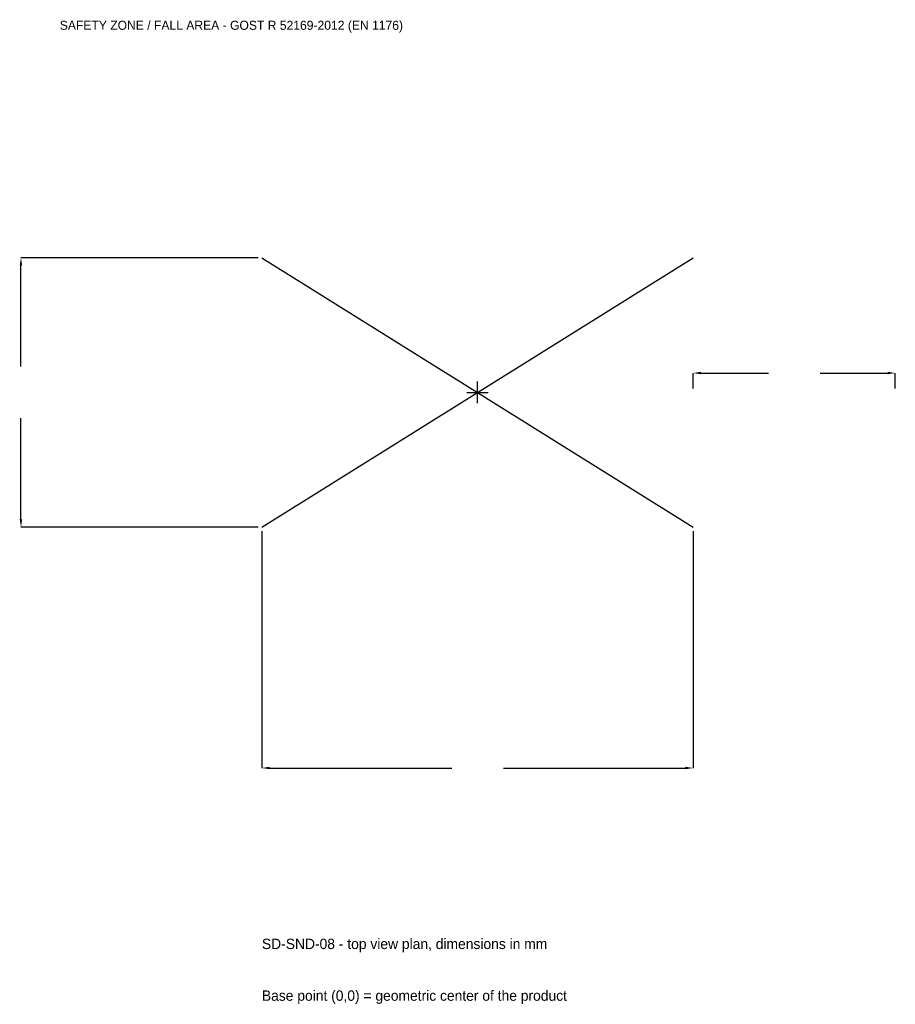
# Model space of a CAD drawing. Extents: x -3397 to 3100, y -4542 to 2767.
import ezdxf

# ---------------------------------------------------------------- set-up
doc = ezdxf.new("R2010")
doc.units = 0
for name, color, linetype in [('GP_MAF_zona_bezopasnosti', 1, 'Continuous'), ('ZSK_DANNYE', 3, 'Continuous'), ('ZSK_KONTUR', 7, 'Continuous'), ('ZSK_RAZMERY', 8, 'Continuous')]:
    doc.layers.add(name, color=color, linetype=linetype)
doc.dimstyles.new('ORION', dxfattribs={"dimtxt": 96, "dimasz": 57.6, "dimexe": 1.25, "dimexo": 28.8, "dimtad": 1, "dimcen": 2.5, "dimazin": 3, "dimtfac": 1, "dimtmove": 0, "dimatfit": 3})

# ---------------------------------------------------------------- blocks, each defined once
blk = doc.blocks.new('_CLOSEDFILLED')
at = {"color": 0, "linetype": 'BYBLOCK'}
blk.add_solid([(-1, 0.16), (0, 0), (-1, -0.16)], dxfattribs=at)
blk = doc.blocks.new('*D1')
for p, q in [((-1600, -1028.8), (-1600, -2788)), ((1600, -1028.8), (1600, -2788)), ((-1542.4, -2788), (-192, -2788)), ((192, -2788), (1542.4, -2788))]:
    blk.add_line(p, q)
at = {"layer": 'Defpoints'}
for p in [(-1600, -1000), (1600, -1000), (-1600, -2788)]:
    blk.add_point(p, dxfattribs=at)
at = {"layer": 'ZSK_RAZMERY', "xscale": 57.599999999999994, "yscale": 57.599999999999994, "rotation": 180}
blk.add_blockref('_CLOSEDFILLED', (-1600, -2788), dxfattribs=at)
at = {"layer": 'ZSK_RAZMERY', "xscale": 57.599999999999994, "yscale": 57.599999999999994}
blk.add_blockref('_CLOSEDFILLED', (1600, -2788), dxfattribs=at)
blk = doc.blocks.new('*D2')
for p, q in [((-1628.8, 1000), (-3388, 1000)), ((-3388, 192), (-3388, 942.4)), ((-3388, -942.4), (-3388, -192)), ((-1628.8, -1000), (-3388, -1000))]:
    blk.add_line(p, q)
at = {"layer": 'Defpoints'}
for p in [(-1600, 1000), (-3388, -1000), (-1600, -1000)]:
    blk.add_point(p, dxfattribs=at)
at = {"layer": 'ZSK_RAZMERY', "xscale": 57.599999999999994, "yscale": 57.599999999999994}
for p, rotation in [((-3388, 1000), 90), ((-3388, -1000), 270)]:
    blk.add_blockref('_CLOSEDFILLED', p, dxfattribs=dict(at, rotation=rotation))
blk = doc.blocks.new('*D3')
for p, q in [((1600, 28.8), (1600, 144)), ((1657.6, 144), (2158, 144)), ((2542, 144), (3042.4, 144)), ((3100, 28.8), (3100, 144))]:
    blk.add_line(p, q)
at = {"layer": 'Defpoints'}
for p in [(1600, 144), (1600, 0), (3100, 0)]:
    blk.add_point(p, dxfattribs=at)
at = {"layer": 'ZSK_RAZMERY', "xscale": 57.599999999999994, "yscale": 57.599999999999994, "rotation": 180}
blk.add_blockref('_CLOSEDFILLED', (1600, 144), dxfattribs=at)
at = {"layer": 'ZSK_RAZMERY', "xscale": 57.599999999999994, "yscale": 57.599999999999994}
blk.add_blockref('_CLOSEDFILLED', (3100, 144), dxfattribs=at)
blk = doc.blocks.new('B1')
at = {"layer": 'ZSK_KONTUR'}
for p, q in [((-1600, -1000), (1600, 1000)), ((-1600, 1000), (1600, -1000))]:
    blk.add_line(p, q, dxfattribs=at)
at = {"layer": 'ZSK_RAZMERY'}
for p, q in [((0, -80), (0, 80)), ((-80, 0), (80, 0))]:
    blk.add_line(p, q, dxfattribs=at)
at = {"layer": 'GP_MAF_zona_bezopasnosti', "color": 1}
blk.add_text('SAFETY ZONE / FALL AREA - GOST R 52169-2012 (EN 1176)', height=67.2, dxfattribs=at).set_placement((-3100, 2692))
at = {"layer": 'ZSK_RAZMERY'}
dim = blk.add_linear_dim(base=(-3388, -1000), p1=(-1600, -1000), p2=(-1600, 1000), angle=90, dimstyle='ORION', dxfattribs=at)
dim.commit()
dim.dimension.update_dxf_attribs({"geometry": '*D2', "text_midpoint": (-3388, 0)})
for base, p1, p2, picture, middle in [((1600, 144), (1600, 0), (3100, 0), '*D3', (2350, 144)), ((-1600, -2788), (-1600, -1000), (1600, -1000), '*D1', (0, -2788))]:
    dim = blk.add_linear_dim(base=base, p1=p1, p2=p2, dimstyle='ORION', dxfattribs=at)
    dim.commit()
    dim.dimension.update_dxf_attribs({"geometry": picture, "text_midpoint": middle})

msp = doc.modelspace()

# ---------------------------------------------------------------- block references
msp.add_blockref('B1', (0, 0))

# ---------------------------------------------------------------- texts
at = {"layer": 'ZSK_DANNYE', "color": 3}
msp.add_text('SD-SND-08 - top view plan, dimensions in mm', height=76.8, dxfattribs=at).set_placement((-1600, -4132))
at = {"layer": 'ZSK_DANNYE', "color": 7}
msp.add_text('Base point (0,0) = geometric center of the product', height=76.8, dxfattribs=at).set_placement((-1600, -4516))

doc.saveas('drawing.dxf')
